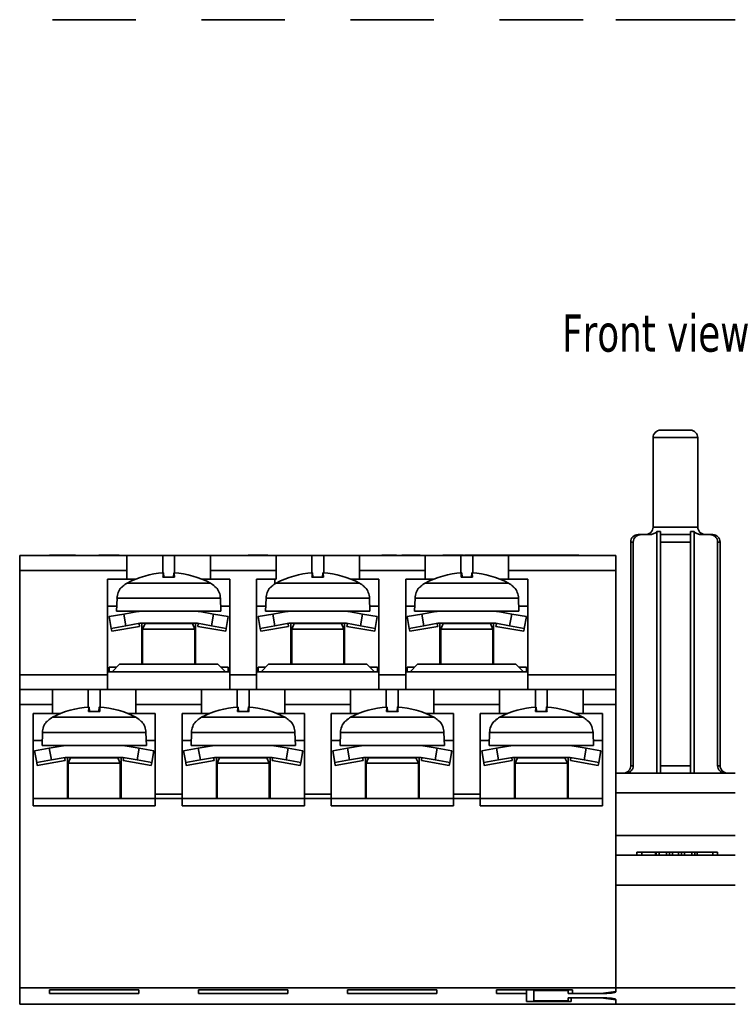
# Model space of a CAD drawing. Header units: millimetres. Extents: x 101 to 293, y 90 to 255.
# Tile 1 of 18: x 101 to 149, y 90 to 156. Entities that reach past the tile are written whole.
import ezdxf

# ---------------------------------------------------------------- set-up
doc = ezdxf.new("R2010")
doc.units = ezdxf.units.MM
for name, color, linetype, lineweight in [('Symbol (ISO)', 7, 'Continuous', 25), ('Visible (ISO)', 7, 'Continuous', 35), ('Visible Narrow (ISO)', 7, 'Continuous', 35)]:
    doc.layers.add(name, color=color, linetype=linetype, lineweight=lineweight)
doc.styles.add('Note Text (ISO)', font='tahoma.ttf')

msp = doc.modelspace()

# ---------------------------------------------------------------- linework, layer by layer
at = {"layer": 'Visible (ISO)'}
for p, q in [((109.186, 155.802), (103.586, 155.802)), ((119.186, 155.802), (113.586, 155.802)), ((129.186, 155.802), (123.586, 155.802)), ((139.186, 155.802), (133.586, 155.802)), ((141.386, 155.802), (149.386, 155.802)), ((144.386, 128.278), (146.386, 128.278)), ((143.886, 121.778), (143.886, 127.778)), ((146.886, 121.778), (146.886, 127.778)), ((142.886, 121.278), (143.094, 121.278)), ((143.094, 121.278), (143.654, 121.278)), ((144.137, 105.278), (144.137, 121.478)), ((144.386, 121.478), (144.137, 121.478)), ((144.386, 121.278), (146.386, 121.278)), ((146.635, 121.478), (146.386, 121.478)), ((146.635, 105.278), (146.635, 121.478)), ((147.118, 121.278), (147.677, 121.278)), ((147.677, 121.278), (147.886, 121.278)), ((142.386, 105.778), (142.386, 120.778)), ((142.557, 105.778), (142.557, 120.778)), ((144.386, 120.778), (144.386, 105.778)), ((146.386, 105.778), (146.386, 120.778)), ((148.214, 120.778), (148.214, 105.778)), ((148.386, 105.778), (148.386, 120.778)), ((101.386, 118.878), (101.386, 119.878)), ((108.586, 119.878), (101.386, 119.878)), ((103.386, 119.878), (103.386, 119.898)), ((105.124, 119.898), (103.386, 119.898)), ((105.124, 119.878), (105.124, 119.898)), ((106.765, 119.898), (106.689, 119.898)), ((106.689, 119.878), (106.689, 119.898)), ((106.765, 119.878), (106.765, 119.898)), ((107.981, 119.878), (107.981, 119.898)), ((108.068, 119.898), (107.981, 119.898)), ((108.068, 119.878), (108.068, 119.898)), ((108.586, 119.878), (110.986, 119.878)), ((108.586, 119.878), (108.586, 118.878)), ((110.986, 119.878), (111.785, 119.878)), ((110.986, 118.704), (110.986, 119.878)), ((111.785, 119.878), (114.186, 119.878)), ((111.785, 119.878), (111.785, 118.704)), ((118.586, 119.878), (114.186, 119.878)), ((114.186, 118.878), (114.186, 119.878)), ((116.734, 119.878), (116.734, 119.898)), ((116.887, 119.898), (116.768, 119.898)), ((116.768, 119.878), (116.768, 119.898)), ((117.172, 119.898), (116.887, 119.898)), ((116.887, 119.878), (116.887, 119.898)), ((117.172, 119.878), (117.172, 119.898)), ((118.037, 119.898), (117.172, 119.898)), ((118.037, 119.878), (118.037, 119.898)), ((118.586, 119.878), (120.986, 119.878)), ((118.586, 119.878), (118.586, 118.878)), ((120.986, 119.878), (121.785, 119.878)), ((120.986, 118.704), (120.986, 119.878)), ((121.785, 119.878), (124.186, 119.878)), ((121.785, 119.878), (121.785, 118.704)), ((128.586, 119.878), (124.186, 119.878)), ((124.186, 118.878), (124.186, 119.878)), ((125.687, 119.878), (125.687, 119.898)), ((126.663, 119.898), (125.687, 119.898)), ((126.663, 119.878), (126.663, 119.898)), ((127.031, 119.878), (127.031, 119.898)), ((127.188, 119.898), (127.031, 119.898)), ((127.188, 119.878), (127.188, 119.898)), ((128.164, 119.898), (127.188, 119.898)), ((128.164, 119.878), (128.164, 119.898)), ((128.264, 119.898), (128.164, 119.898)), ((128.264, 119.878), (128.264, 119.898)), ((128.586, 119.878), (130.986, 119.878)), ((128.586, 119.878), (128.586, 118.878)), ((130.07, 119.898), (129.78, 119.898)), ((129.78, 119.878), (129.78, 119.898)), ((130.439, 119.898), (130.07, 119.898)), ((130.07, 119.878), (130.07, 119.898)), ((130.474, 119.898), (130.439, 119.898)), ((130.439, 119.878), (130.439, 119.898)), ((130.873, 119.898), (130.474, 119.898)), ((130.474, 119.878), (130.474, 119.898)), ((131.159, 119.898), (130.873, 119.898)), ((130.873, 119.878), (130.873, 119.898)), ((130.986, 119.878), (131.785, 119.878)), ((130.986, 118.704), (130.986, 119.878)), ((131.159, 119.878), (131.159, 119.898)), ((131.716, 119.898), (131.243, 119.898)), ((131.243, 119.878), (131.243, 119.898)), ((131.886, 119.898), (131.716, 119.898)), ((131.716, 119.878), (131.716, 119.898)), ((131.785, 119.878), (134.186, 119.878)), ((131.785, 119.878), (131.785, 118.704)), ((131.886, 119.878), (131.886, 119.898)), ((132.359, 119.898), (131.886, 119.898)), ((132.359, 119.878), (132.359, 119.898)), ((132.359, 119.898), (133.471, 119.898)), ((133.471, 119.878), (133.471, 119.898)), ((141.386, 119.878), (134.186, 119.878)), ((134.186, 118.878), (134.186, 119.878)), ((136.004, 119.878), (136.004, 119.898)), ((136.06, 119.898), (136.004, 119.898)), ((136.06, 119.878), (136.06, 119.898)), ((136.396, 119.898), (136.06, 119.898)), ((136.608, 119.898), (136.396, 119.898)), ((136.396, 119.878), (136.396, 119.898)), ((136.67, 119.898), (136.608, 119.898)), ((136.608, 119.878), (136.608, 119.898)), ((137.135, 119.898), (136.67, 119.898)), ((136.67, 119.878), (136.67, 119.898)), ((137.53, 119.898), (137.135, 119.898)), ((137.135, 119.878), (137.135, 119.898)), ((138.883, 119.878), (138.883, 119.898)), ((138.903, 119.898), (138.883, 119.898)), ((138.903, 119.878), (138.903, 119.898)), ((141.386, 119.878), (141.386, 118.878)), ((101.386, 111.878), (101.386, 118.878)), ((108.586, 118.278), (108.586, 118.878)), ((114.186, 118.878), (114.186, 118.278)), ((118.586, 118.278), (118.586, 118.878)), ((124.186, 118.878), (124.186, 118.278)), ((128.586, 118.278), (128.586, 118.878)), ((134.186, 118.878), (134.186, 118.278)), ((141.386, 118.878), (141.386, 111.878)), ((107.286, 118.278), (107.286, 111.878)), ((108.586, 118.278), (107.286, 118.278)), ((108.586, 118.278), (109.137, 118.278)), ((111.77, 118.422), (111.001, 118.422)), ((111.043, 118.7), (111.067, 118.422)), ((111.729, 118.7), (111.704, 118.422)), ((113.635, 118.278), (114.186, 118.278)), ((115.486, 118.278), (114.186, 118.278)), ((115.486, 111.878), (115.486, 118.278)), ((117.286, 118.278), (117.286, 111.878)), ((118.586, 118.278), (117.286, 118.278)), ((118.504, 118.278), (118.504, 117.973)), ((121.77, 118.422), (121.001, 118.422)), ((121.043, 118.7), (121.067, 118.422)), ((121.729, 118.7), (121.704, 118.422)), ((123.635, 118.278), (124.186, 118.278)), ((125.486, 118.278), (124.186, 118.278)), ((125.486, 111.878), (125.486, 118.278)), ((127.286, 118.278), (127.286, 111.878)), ((128.586, 118.278), (127.286, 118.278)), ((128.586, 118.278), (129.137, 118.278)), ((131.77, 118.422), (131.001, 118.422)), ((131.043, 118.7), (131.067, 118.422)), ((131.729, 118.7), (131.704, 118.422)), ((133.635, 118.278), (134.186, 118.278)), ((135.486, 118.278), (134.186, 118.278)), ((135.486, 111.878), (135.486, 118.278)), ((108.196, 117.738), (108.235, 117.738)), ((114.536, 117.738), (114.576, 117.738)), ((118.196, 117.738), (118.235, 117.738)), ((124.536, 117.738), (124.576, 117.738)), ((128.196, 117.738), (128.235, 117.738)), ((134.536, 117.738), (134.576, 117.738)), ((107.916, 117.009), (107.886, 116.138)), ((114.855, 117.009), (114.886, 116.138)), ((117.916, 117.009), (117.886, 116.138)), ((124.855, 117.009), (124.886, 116.138)), ((127.916, 117.009), (127.886, 116.138)), ((134.855, 117.009), (134.886, 116.138)), ((107.286, 116.478), (107.898, 116.478)), ((114.874, 116.478), (115.486, 116.478)), ((117.898, 116.478), (117.286, 116.478)), ((124.874, 116.478), (125.486, 116.478)), ((127.286, 116.478), (127.898, 116.478)), ((134.874, 116.478), (135.486, 116.478)), ((107.389, 115.775), (108.373, 115.949)), ((107.389, 115.775), (107.528, 114.987)), ((107.886, 116.138), (109.586, 116.138)), ((109.308, 116.114), (108.373, 115.949)), ((113.186, 116.138), (109.586, 116.138)), ((113.186, 116.138), (114.886, 116.138)), ((114.398, 115.949), (113.464, 116.114)), ((114.398, 115.949), (115.383, 115.775)), ((115.244, 114.987), (115.383, 115.775)), ((117.389, 115.775), (118.373, 115.949)), ((117.389, 115.775), (117.528, 114.987)), ((117.886, 116.138), (119.586, 116.138)), ((119.308, 116.114), (118.373, 115.949)), ((123.186, 116.138), (119.586, 116.138)), ((123.186, 116.138), (124.886, 116.138)), ((124.398, 115.949), (123.464, 116.114)), ((124.398, 115.949), (125.383, 115.775)), ((125.244, 114.987), (125.383, 115.775)), ((127.389, 115.775), (128.373, 115.949)), ((127.389, 115.775), (127.528, 114.987)), ((127.886, 116.138), (129.586, 116.138)), ((129.308, 116.114), (128.373, 115.949)), ((133.186, 116.138), (129.586, 116.138)), ((133.186, 116.138), (134.886, 116.138)), ((134.398, 115.949), (133.464, 116.114)), ((134.398, 115.949), (135.383, 115.775)), ((135.244, 114.987), (135.383, 115.775)), ((108.512, 115.161), (107.528, 114.987)), ((107.562, 114.79), (107.528, 114.987)), ((107.562, 114.79), (109.433, 115.12)), ((109.447, 115.326), (108.512, 115.161)), ((109.433, 115.12), (109.399, 115.317)), ((109.586, 114.538), (109.586, 115.338)), ((113.186, 115.338), (109.586, 115.338)), ((109.798, 115.306), (109.636, 114.938)), ((109.636, 114.938), (113.136, 114.938)), ((109.636, 114.938), (109.636, 112.578)), ((109.798, 115.338), (109.798, 115.306)), ((109.798, 115.306), (112.973, 115.306)), ((112.973, 115.338), (112.973, 115.306)), ((112.973, 115.306), (113.136, 114.938)), ((113.136, 114.938), (113.136, 112.578)), ((113.186, 114.538), (113.186, 115.338)), ((114.259, 115.161), (113.325, 115.326)), ((113.338, 115.12), (113.373, 115.317)), ((115.209, 114.79), (113.338, 115.12)), ((115.244, 114.987), (114.259, 115.161)), ((115.209, 114.79), (115.244, 114.987)), ((118.512, 115.161), (117.528, 114.987)), ((117.562, 114.79), (117.528, 114.987)), ((117.562, 114.79), (119.433, 115.12)), ((119.447, 115.326), (118.512, 115.161)), ((119.433, 115.12), (119.399, 115.317)), ((119.586, 114.538), (119.586, 115.338)), ((123.186, 115.338), (119.586, 115.338)), ((119.798, 115.306), (119.636, 114.938)), ((119.636, 114.938), (123.136, 114.938)), ((119.636, 114.938), (119.636, 112.578)), ((119.798, 115.338), (119.798, 115.306)), ((119.798, 115.306), (122.973, 115.306)), ((122.973, 115.338), (122.973, 115.306)), ((122.973, 115.306), (123.136, 114.938)), ((123.136, 114.938), (123.136, 112.578)), ((123.186, 114.538), (123.186, 115.338)), ((124.259, 115.161), (123.325, 115.326)), ((123.338, 115.12), (123.373, 115.317)), ((125.209, 114.79), (123.338, 115.12)), ((125.244, 114.987), (124.259, 115.161)), ((125.209, 114.79), (125.244, 114.987)), ((128.512, 115.161), (127.528, 114.987)), ((127.562, 114.79), (127.528, 114.987)), ((127.562, 114.79), (129.433, 115.12)), ((129.447, 115.326), (128.512, 115.161)), ((129.433, 115.12), (129.399, 115.317)), ((129.586, 114.538), (129.586, 115.338)), ((133.186, 115.338), (129.586, 115.338)), ((129.798, 115.306), (129.636, 114.938)), ((129.636, 114.938), (133.136, 114.938)), ((129.636, 114.938), (129.636, 112.578)), ((129.798, 115.338), (129.798, 115.306)), ((129.798, 115.306), (132.973, 115.306)), ((132.973, 115.338), (132.973, 115.306)), ((132.973, 115.306), (133.136, 114.938)), ((133.136, 114.938), (133.136, 112.578)), ((133.186, 114.538), (133.186, 115.338)), ((134.259, 115.161), (133.325, 115.326)), ((133.338, 115.12), (133.373, 115.317)), ((135.209, 114.79), (133.338, 115.12)), ((135.244, 114.987), (134.259, 115.161)), ((135.209, 114.79), (135.244, 114.987)), ((109.586, 114.538), (109.586, 112.578)), ((113.186, 112.578), (113.186, 114.538)), ((119.586, 114.538), (119.586, 112.578)), ((123.186, 112.578), (123.186, 114.538)), ((129.586, 114.538), (129.586, 112.578)), ((133.186, 112.578), (133.186, 114.538)), ((107.886, 112.378), (107.386, 112.378)), ((107.386, 112.078), (107.386, 112.378)), ((107.586, 112.078), (108.086, 112.578)), ((108.086, 112.578), (114.686, 112.578)), ((114.686, 112.578), (115.186, 112.078)), ((115.386, 112.378), (114.886, 112.378)), ((115.386, 112.078), (115.386, 112.378)), ((117.886, 112.378), (117.386, 112.378)), ((117.386, 112.078), (117.386, 112.378)), ((117.586, 112.078), (118.086, 112.578)), ((118.086, 112.578), (124.686, 112.578)), ((124.686, 112.578), (125.186, 112.078)), ((125.386, 112.378), (124.886, 112.378)), ((125.386, 112.078), (125.386, 112.378)), ((127.886, 112.378), (127.386, 112.378)), ((127.386, 112.078), (127.386, 112.378)), ((127.586, 112.078), (128.086, 112.578)), ((128.086, 112.578), (134.686, 112.578)), ((134.686, 112.578), (135.186, 112.078)), ((135.386, 112.378), (134.886, 112.378)), ((135.386, 112.078), (135.386, 112.378)), ((101.386, 111.878), (101.386, 110.878)), ((107.586, 112.078), (107.286, 112.078)), ((107.286, 110.878), (107.286, 111.878)), ((115.186, 112.078), (107.586, 112.078)), ((115.486, 112.078), (115.186, 112.078)), ((115.486, 111.878), (115.486, 110.878)), ((117.586, 112.078), (117.286, 112.078)), ((117.286, 110.878), (117.286, 111.878)), ((125.186, 112.078), (117.586, 112.078)), ((125.486, 112.078), (125.186, 112.078)), ((125.486, 111.878), (125.486, 110.878)), ((127.586, 112.078), (127.286, 112.078)), ((127.286, 110.878), (127.286, 111.878)), ((135.186, 112.078), (127.586, 112.078)), ((135.486, 112.078), (135.186, 112.078)), ((135.486, 111.878), (135.486, 110.878)), ((141.386, 110.878), (141.386, 111.878)), ((101.386, 109.878), (101.386, 110.878)), ((103.586, 110.878), (101.386, 110.878)), ((102.038, 110.878), (102.038, 110.898)), ((103.014, 110.898), (102.038, 110.898)), ((103.014, 110.878), (103.014, 110.898)), ((103.586, 110.878), (103.586, 109.878)), ((105.986, 110.878), (103.586, 110.878)), ((105.986, 110.878), (106.785, 110.878)), ((105.986, 109.704), (105.986, 110.878)), ((109.186, 110.878), (106.785, 110.878)), ((106.785, 110.878), (106.785, 109.704)), ((113.586, 110.878), (109.186, 110.878)), ((109.186, 109.878), (109.186, 110.878)), ((111.902, 110.878), (111.902, 110.898)), ((113.094, 110.878), (113.094, 110.898)), ((115.986, 110.878), (113.586, 110.878)), ((113.586, 110.878), (113.586, 109.878)), ((115.986, 110.878), (116.785, 110.878)), ((115.986, 109.704), (115.986, 110.878)), ((119.186, 110.878), (116.785, 110.878)), ((116.785, 110.878), (116.785, 109.704)), ((123.586, 110.878), (119.186, 110.878)), ((119.186, 109.878), (119.186, 110.878)), ((121.826, 110.878), (121.826, 110.898)), ((122, 110.878), (122, 110.898)), ((123.123, 110.878), (123.123, 110.898)), ((125.986, 110.878), (123.586, 110.878)), ((123.586, 110.878), (123.586, 109.878)), ((125.986, 110.878), (126.785, 110.878)), ((125.986, 109.704), (125.986, 110.878)), ((129.186, 110.878), (126.785, 110.878)), ((126.785, 110.878), (126.785, 109.704)), ((133.586, 110.878), (129.186, 110.878)), ((129.186, 109.878), (129.186, 110.878)), ((130.587, 110.878), (130.587, 110.898)), ((131.563, 110.898), (130.587, 110.898)), ((131.563, 110.878), (131.563, 110.898)), ((131.915, 110.878), (131.915, 110.898)), ((133.13, 110.878), (133.13, 110.898)), ((135.986, 110.878), (133.586, 110.878)), ((133.586, 110.878), (133.586, 109.878)), ((135.986, 110.878), (136.785, 110.878)), ((135.986, 109.704), (135.986, 110.878)), ((139.186, 110.878), (136.785, 110.878)), ((136.785, 110.878), (136.785, 109.704)), ((141.386, 110.878), (139.186, 110.878)), ((139.186, 109.878), (139.186, 110.878)), ((141.386, 110.878), (141.386, 109.878)), ((101.386, 90.878), (101.386, 109.878)), ((103.586, 109.278), (103.586, 109.878)), ((106.043, 109.7), (106.067, 109.422)), ((106.729, 109.7), (106.704, 109.422)), ((109.186, 109.878), (109.186, 109.278)), ((113.586, 109.278), (113.586, 109.878)), ((116.043, 109.7), (116.067, 109.422)), ((116.729, 109.7), (116.704, 109.422)), ((119.186, 109.878), (119.186, 109.278)), ((123.586, 109.278), (123.586, 109.878)), ((126.043, 109.7), (126.067, 109.422)), ((126.729, 109.7), (126.704, 109.422)), ((129.186, 109.878), (129.186, 109.278)), ((133.586, 109.278), (133.586, 109.878)), ((136.043, 109.7), (136.067, 109.422)), ((136.729, 109.7), (136.704, 109.422)), ((139.186, 109.878), (139.186, 109.278)), ((141.386, 90.878), (141.386, 109.878)), ((102.286, 103.078), (102.286, 109.278)), ((102.286, 109.278), (103.586, 109.278)), ((103.586, 109.278), (104.137, 109.278)), ((106.77, 109.422), (106.001, 109.422)), ((108.635, 109.278), (109.186, 109.278)), ((109.186, 109.278), (110.486, 109.278)), ((110.486, 109.278), (110.486, 103.878)), ((112.286, 103.878), (112.286, 109.278)), ((112.286, 109.278), (113.586, 109.278)), ((113.586, 109.278), (114.137, 109.278)), ((116.77, 109.422), (116.001, 109.422)), ((118.635, 109.278), (119.186, 109.278)), ((119.186, 109.278), (120.486, 109.278)), ((120.486, 109.278), (120.486, 103.878)), ((122.286, 103.878), (122.286, 109.278)), ((122.286, 109.278), (123.586, 109.278)), ((123.586, 109.278), (124.137, 109.278)), ((126.77, 109.422), (126.001, 109.422)), ((128.635, 109.278), (129.186, 109.278)), ((129.186, 109.278), (130.486, 109.278)), ((130.486, 109.278), (130.486, 103.878)), ((132.286, 103.878), (132.286, 109.278)), ((132.286, 109.278), (133.586, 109.278)), ((133.586, 109.278), (134.137, 109.278)), ((136.77, 109.422), (136.001, 109.422)), ((138.635, 109.278), (139.186, 109.278)), ((139.186, 109.278), (140.486, 109.278)), ((140.486, 109.278), (140.486, 103.078)), ((103.196, 108.738), (103.235, 108.738)), ((109.536, 108.738), (109.576, 108.738)), ((113.196, 108.738), (113.235, 108.738)), ((119.536, 108.738), (119.576, 108.738)), ((123.196, 108.738), (123.235, 108.738)), ((129.536, 108.738), (129.576, 108.738)), ((133.196, 108.738), (133.235, 108.738)), ((139.536, 108.738), (139.576, 108.738)), ((102.916, 108.009), (102.886, 107.138)), ((109.855, 108.009), (109.886, 107.138)), ((112.916, 108.009), (112.886, 107.138)), ((119.855, 108.009), (119.886, 107.138)), ((122.916, 108.009), (122.886, 107.138)), ((129.855, 108.009), (129.886, 107.138)), ((132.916, 108.009), (132.886, 107.138)), ((139.855, 108.009), (139.886, 107.138)), ((102.286, 107.478), (102.898, 107.478)), ((102.886, 107.138), (104.586, 107.138)), ((104.308, 107.114), (103.373, 106.949)), ((108.186, 107.138), (104.586, 107.138)), ((108.186, 107.138), (109.886, 107.138)), ((109.398, 106.949), (108.464, 107.114)), ((109.874, 107.478), (110.486, 107.478)), ((112.286, 107.478), (112.898, 107.478)), ((112.886, 107.138), (114.586, 107.138)), ((114.308, 107.114), (113.373, 106.949)), ((118.186, 107.138), (114.586, 107.138)), ((118.186, 107.138), (119.886, 107.138)), ((119.398, 106.949), (118.464, 107.114)), ((119.874, 107.478), (120.486, 107.478)), ((122.286, 107.478), (122.898, 107.478)), ((122.886, 107.138), (124.586, 107.138)), ((124.308, 107.114), (123.373, 106.949)), ((128.186, 107.138), (124.586, 107.138)), ((128.186, 107.138), (129.886, 107.138)), ((129.398, 106.949), (128.464, 107.114)), ((129.874, 107.478), (130.486, 107.478)), ((132.286, 107.478), (132.898, 107.478)), ((132.886, 107.138), (134.586, 107.138)), ((134.308, 107.114), (133.373, 106.949)), ((138.186, 107.138), (134.586, 107.138)), ((138.186, 107.138), (139.886, 107.138)), ((139.398, 106.949), (138.464, 107.114)), ((139.874, 107.478), (140.486, 107.478)), ((102.389, 106.775), (103.373, 106.949)), ((102.389, 106.775), (102.528, 105.987)), ((104.447, 106.326), (103.512, 106.161)), ((104.433, 106.12), (104.399, 106.317)), ((104.586, 105.538), (104.586, 106.338)), ((108.186, 106.338), (104.586, 106.338)), ((104.798, 106.306), (104.636, 105.938)), ((104.798, 106.338), (104.798, 106.306)), ((104.798, 106.306), (107.973, 106.306)), ((107.973, 106.338), (107.973, 106.306)), ((107.973, 106.306), (108.136, 105.938)), ((108.186, 105.538), (108.186, 106.338)), ((109.259, 106.161), (108.325, 106.326)), ((108.338, 106.12), (108.373, 106.317)), ((109.398, 106.949), (110.383, 106.775)), ((110.244, 105.987), (110.383, 106.775)), ((112.389, 106.775), (113.373, 106.949)), ((112.389, 106.775), (112.528, 105.987)), ((114.447, 106.326), (113.512, 106.161)), ((114.433, 106.12), (114.399, 106.317)), ((114.586, 105.538), (114.586, 106.338)), ((118.186, 106.338), (114.586, 106.338)), ((114.798, 106.306), (114.636, 105.938)), ((114.798, 106.338), (114.798, 106.306)), ((114.798, 106.306), (117.973, 106.306)), ((117.973, 106.338), (117.973, 106.306)), ((117.973, 106.306), (118.136, 105.938)), ((118.186, 105.538), (118.186, 106.338)), ((119.259, 106.161), (118.325, 106.326)), ((118.338, 106.12), (118.373, 106.317)), ((119.398, 106.949), (120.383, 106.775)), ((120.244, 105.987), (120.383, 106.775)), ((122.389, 106.775), (123.373, 106.949)), ((122.389, 106.775), (122.528, 105.987)), ((124.447, 106.326), (123.512, 106.161)), ((124.433, 106.12), (124.399, 106.317)), ((124.586, 105.538), (124.586, 106.338)), ((128.186, 106.338), (124.586, 106.338)), ((124.798, 106.306), (124.636, 105.938)), ((124.798, 106.338), (124.798, 106.306)), ((124.798, 106.306), (127.973, 106.306)), ((127.973, 106.338), (127.973, 106.306)), ((127.973, 106.306), (128.136, 105.938)), ((128.186, 105.538), (128.186, 106.338)), ((129.259, 106.161), (128.325, 106.326)), ((128.338, 106.12), (128.373, 106.317)), ((129.398, 106.949), (130.383, 106.775)), ((130.244, 105.987), (130.383, 106.775)), ((132.389, 106.775), (133.373, 106.949)), ((132.389, 106.775), (132.528, 105.987)), ((134.447, 106.326), (133.512, 106.161)), ((134.433, 106.12), (134.399, 106.317)), ((134.586, 105.538), (134.586, 106.338)), ((138.186, 106.338), (134.586, 106.338)), ((134.798, 106.306), (134.636, 105.938)), ((134.798, 106.338), (134.798, 106.306)), ((134.798, 106.306), (137.973, 106.306)), ((137.973, 106.338), (137.973, 106.306)), ((137.973, 106.306), (138.136, 105.938)), ((138.186, 105.538), (138.186, 106.338)), ((139.259, 106.161), (138.325, 106.326)), ((138.338, 106.12), (138.373, 106.317)), ((139.398, 106.949), (140.383, 106.775)), ((140.244, 105.987), (140.383, 106.775)), ((103.512, 106.161), (102.528, 105.987)), ((102.562, 105.79), (102.528, 105.987)), ((102.562, 105.79), (104.433, 106.12)), ((104.636, 105.938), (108.136, 105.938)), ((104.636, 105.938), (104.636, 103.578)), ((108.136, 105.938), (108.136, 103.578)), ((110.209, 105.79), (108.338, 106.12)), ((110.244, 105.987), (109.259, 106.161)), ((110.209, 105.79), (110.244, 105.987)), ((113.512, 106.161), (112.528, 105.987)), ((112.562, 105.79), (112.528, 105.987)), ((112.562, 105.79), (114.433, 106.12)), ((114.636, 105.938), (118.136, 105.938)), ((114.636, 105.938), (114.636, 103.578)), ((118.136, 105.938), (118.136, 103.578)), ((120.209, 105.79), (118.338, 106.12)), ((120.244, 105.987), (119.259, 106.161)), ((120.209, 105.79), (120.244, 105.987)), ((123.512, 106.161), (122.528, 105.987)), ((122.562, 105.79), (122.528, 105.987)), ((122.562, 105.79), (124.433, 106.12)), ((124.636, 105.938), (128.136, 105.938)), ((124.636, 105.938), (124.636, 103.578)), ((128.136, 105.938), (128.136, 103.578)), ((130.209, 105.79), (128.338, 106.12)), ((130.244, 105.987), (129.259, 106.161)), ((130.209, 105.79), (130.244, 105.987)), ((133.512, 106.161), (132.528, 105.987)), ((132.562, 105.79), (132.528, 105.987)), ((132.562, 105.79), (134.433, 106.12)), ((134.636, 105.938), (138.136, 105.938)), ((134.636, 105.938), (134.636, 103.578)), ((138.136, 105.938), (138.136, 103.578)), ((140.209, 105.79), (138.338, 106.12)), ((140.244, 105.987), (139.259, 106.161)), ((140.209, 105.79), (140.244, 105.987)), ((104.586, 105.538), (104.586, 103.578)), ((108.186, 103.578), (108.186, 105.538)), ((114.586, 105.538), (114.586, 103.578)), ((118.186, 103.578), (118.186, 105.538)), ((124.586, 105.538), (124.586, 103.578)), ((128.186, 103.578), (128.186, 105.538)), ((134.586, 105.538), (134.586, 103.578)), ((138.186, 103.578), (138.186, 105.538)), ((149.386, 105.278), (141.386, 105.278)), ((110.486, 103.578), (110.486, 103.878)), ((110.486, 103.878), (112.286, 103.878)), ((112.286, 103.878), (112.286, 103.578)), ((120.486, 103.578), (120.486, 103.878)), ((120.486, 103.878), (122.286, 103.878)), ((122.286, 103.878), (122.286, 103.578)), ((130.486, 103.578), (130.486, 103.878)), ((130.486, 103.878), (132.286, 103.878)), ((132.286, 103.878), (132.286, 103.578)), ((102.286, 103.578), (110.486, 103.578)), ((110.486, 103.078), (102.286, 103.078)), ((110.486, 103.578), (112.286, 103.578)), ((110.486, 103.578), (110.486, 103.078)), ((112.286, 103.078), (112.286, 103.578)), ((112.286, 103.578), (120.486, 103.578)), ((120.486, 103.078), (112.286, 103.078)), ((120.486, 103.578), (122.286, 103.578)), ((120.486, 103.578), (120.486, 103.078)), ((122.286, 103.078), (122.286, 103.578)), ((122.286, 103.578), (130.486, 103.578)), ((130.486, 103.078), (122.286, 103.078)), ((130.486, 103.578), (132.286, 103.578)), ((130.486, 103.578), (130.486, 103.078)), ((132.286, 103.078), (132.286, 103.578)), ((132.286, 103.578), (140.486, 103.578)), ((140.486, 103.078), (132.286, 103.078)), ((149.386, 99.778), (141.386, 99.778)), ((142.792, 99.978), (142.792, 99.778)), ((144.286, 99.978), (144.086, 99.978)), ((144.086, 99.978), (144.086, 99.778)), ((144.286, 99.978), (144.786, 99.978)), ((144.786, 99.978), (144.986, 99.978)), ((145.186, 99.978), (144.986, 99.978)), ((144.986, 99.978), (144.986, 99.778)), ((145.186, 99.978), (145.586, 99.978)), ((145.786, 99.978), (145.586, 99.978)), ((145.786, 99.978), (145.986, 99.978)), ((145.786, 99.978), (145.786, 99.778)), ((145.986, 99.978), (146.486, 99.978)), ((146.686, 99.978), (146.486, 99.978)), ((146.686, 99.978), (146.851, 99.978)), ((146.686, 99.978), (146.686, 99.778)), ((148.204, 99.978), (148.204, 99.778)), ((141.386, 97.778), (141.386, 90.878)), ((101.386, 90.878), (141.386, 90.878)), ((101.386, 89.778), (101.386, 90.878)), ((103.386, 90.755), (103.386, 90.497)), ((109.386, 90.755), (103.386, 90.755)), ((103.386, 90.497), (109.386, 90.497)), ((109.386, 90.497), (109.386, 90.755)), ((113.386, 90.755), (113.386, 90.497)), ((119.386, 90.755), (113.386, 90.755)), ((113.386, 90.497), (119.386, 90.497)), ((119.386, 90.497), (119.386, 90.755)), ((123.386, 90.755), (123.386, 90.497)), ((129.386, 90.755), (123.386, 90.755)), ((123.386, 90.497), (129.386, 90.497)), ((129.386, 90.497), (129.386, 90.755)), ((133.386, 90.755), (133.386, 90.497)), ((138.486, 90.755), (133.386, 90.755)), ((133.386, 90.497), (135.386, 90.497)), ((135.386, 90.755), (135.386, 90.497)), ((135.386, 90.497), (135.386, 89.957)), ((135.886, 90.694), (135.886, 90.755)), ((135.886, 90.694), (138.186, 90.694)), ((135.886, 90.018), (135.886, 90.694)), ((138.186, 90.694), (138.186, 90.755)), ((138.186, 90.694), (138.186, 90.497)), ((138.186, 90.497), (140.386, 90.497)), ((138.486, 90.51), (138.486, 90.755)), ((140.386, 90.51), (138.486, 90.51)), ((141.386, 90.632), (140.386, 90.51)), ((141.386, 90.62), (141.386, 90.878)), ((141.386, 90.878), (149.386, 90.878)), ((141.386, 90.878), (141.386, 90.632)), ((135.386, 89.957), (138.386, 89.957)), ((138.186, 90.018), (135.886, 90.018)), ((138.186, 90.215), (138.186, 90.018)), ((140.386, 90.215), (138.186, 90.215)), ((138.386, 90.203), (138.386, 90.215)), ((138.386, 90.203), (140.386, 90.203)), ((138.386, 89.957), (138.386, 90.203)), ((140.386, 90.215), (140.386, 90.203)), ((140.386, 90.203), (141.386, 90.08)), ((141.386, 89.778), (141.386, 90.092)), ((141.386, 90.08), (141.386, 89.778)), ((141.386, 89.778), (101.386, 89.778)), ((149.386, 89.778), (141.386, 89.778))]:
    msp.add_line(p, q, dxfattribs=at)
for centre, radius, start, end in [((144.386, 127.778), 0.5, 90, 180), ((146.386, 127.778), 0.5, 0, 90), ((143.386, 121.778), 0.5, 270, 0), ((147.386, 121.778), 0.5, 180, 270), ((142.886, 120.778), 0.5, 90, 180), ((147.886, 120.778), 0.5, 0, 90), ((111.386, 112.738), 5.979, 93.41766, 117.85323), ((111.386, 112.738), 5.979, 62.14677, 86.58234), ((121.386, 112.738), 5.979, 93.41766, 117.85323), ((121.386, 112.738), 5.979, 62.14677, 86.58234), ((131.386, 112.738), 5.979, 93.41766, 117.85323), ((131.386, 112.738), 5.979, 62.14677, 86.58234), ((109.115, 116.967), 1.2, 140.03059, 178), ((113.656, 116.967), 1.2, 2, 39.96941), ((119.115, 116.967), 1.2, 140.03059, 178), ((123.656, 116.967), 1.2, 2, 39.96941), ((129.115, 116.967), 1.2, 140.03059, 178), ((133.656, 116.967), 1.2, 2, 39.96941), ((109.586, 114.538), 1.6, 90, 100), ((113.186, 114.538), 1.6, 80, 90), ((119.586, 114.538), 1.6, 90, 100), ((123.186, 114.538), 1.6, 80, 90), ((129.586, 114.538), 1.6, 90, 100), ((133.186, 114.538), 1.6, 80, 90), ((109.586, 114.538), 0.8, 90, 100), ((113.186, 114.538), 0.8, 80, 90), ((119.586, 114.538), 0.8, 90, 100), ((123.186, 114.538), 0.8, 80, 90), ((129.586, 114.538), 0.8, 90, 100), ((133.186, 114.538), 0.8, 80, 90), ((106.386, 103.738), 5.979, 93.41766, 117.85323), ((106.386, 103.738), 5.979, 62.14677, 86.58234), ((116.386, 103.738), 5.979, 93.41766, 117.85323), ((116.386, 103.738), 5.979, 62.14677, 86.58234), ((126.386, 103.738), 5.979, 93.41766, 117.85323), ((126.386, 103.738), 5.979, 62.14677, 86.58234), ((136.386, 103.738), 5.979, 93.41766, 117.85323), ((136.386, 103.738), 5.979, 62.14677, 86.58234), ((104.115, 107.967), 1.2, 140.03059, 178), ((108.656, 107.967), 1.2, 2, 39.96941), ((114.115, 107.967), 1.2, 140.03059, 178), ((118.656, 107.967), 1.2, 2, 39.96941), ((124.115, 107.967), 1.2, 140.03059, 178), ((128.656, 107.967), 1.2, 2, 39.96941), ((134.115, 107.967), 1.2, 140.03059, 178), ((138.656, 107.967), 1.2, 2, 39.96941), ((104.586, 105.538), 1.6, 90, 100), ((108.186, 105.538), 1.6, 80, 90), ((114.586, 105.538), 1.6, 90, 100), ((118.186, 105.538), 1.6, 80, 90), ((124.586, 105.538), 1.6, 90, 100), ((128.186, 105.538), 1.6, 80, 90), ((134.586, 105.538), 1.6, 90, 100), ((138.186, 105.538), 1.6, 80, 90), ((104.586, 105.538), 0.8, 90, 100), ((108.186, 105.538), 0.8, 80, 90), ((114.586, 105.538), 0.8, 90, 100), ((118.186, 105.538), 0.8, 80, 90), ((124.586, 105.538), 0.8, 90, 100), ((128.186, 105.538), 0.8, 80, 90), ((134.586, 105.538), 0.8, 90, 100), ((138.186, 105.538), 0.8, 80, 90), ((141.886, 105.778), 0.5, 270, 0), ((148.886, 105.778), 0.5, 180, 270)]:
    msp.add_arc(centre, radius, start, end, dxfattribs=at)
for centre, major_axis, ratio, start_param, end_param in [((111.593, 112.756), (-0.523, 5.974), 0.051556, 0.096553, 0.322758), ((111.179, 112.756), (0.523, 5.974), 0.051556, 5.960427, 6.186632), ((121.593, 112.756), (-0.523, 5.974), 0.051556, 0.096553, 0.322758), ((121.179, 112.756), (0.523, 5.974), 0.051556, 5.960427, 6.186632), ((131.593, 112.756), (-0.523, 5.974), 0.051556, 0.096553, 0.322758), ((131.179, 112.756), (0.523, 5.974), 0.051556, 5.960427, 6.186632), ((106.593, 103.756), (-0.523, 5.974), 0.051556, 0.096553, 0.322758), ((106.179, 103.756), (0.523, 5.974), 0.051556, 5.960427, 6.186632), ((116.593, 103.756), (-0.523, 5.974), 0.051556, 0.096553, 0.322758), ((116.179, 103.756), (0.523, 5.974), 0.051556, 5.960427, 6.186632), ((126.593, 103.756), (-0.523, 5.974), 0.051556, 0.096553, 0.322758), ((126.179, 103.756), (0.523, 5.974), 0.051556, 5.960427, 6.186632), ((136.593, 103.756), (-0.523, 5.974), 0.051556, 0.096553, 0.322758), ((136.179, 103.756), (0.523, 5.974), 0.051556, 5.960427, 6.186632), ((140.386, 90.62), (1, 0), 0.122785, 4.712389, 6.283185), ((140.386, 90.092), (-1, 0), 0.122785, 3.141593, 4.712389)]:
    msp.add_ellipse(centre, major_axis=major_axis, ratio=ratio, start_param=start_param, end_param=end_param, dxfattribs=at)
for points, degree, knots in [([(142.557, 120.778), (142.557, 120.838), (142.572, 120.909), (142.62, 121.022), (142.663, 121.083), (142.755, 121.172), (142.821, 121.214), (142.945, 121.263), (143.026, 121.278), (143.094, 121.278)], 3, [0, 0, 0, 0, 0.01811751, 0.01811751, 0.03679341, 0.03679341, 0.05631585, 0.05631585, 0.0769005, 0.0769005, 0.0769005, 0.0769005]), ([(143.654, 121.278), (143.73, 121.278), (143.82, 121.294), (143.961, 121.346), (144.039, 121.39), (144.109, 121.451), (144.123, 121.464), (144.137, 121.478)], 3, [0.07865124, 0.07865124, 0.07865124, 0.07865124, 0.10149505, 0.10149505, 0.1238387, 0.1238387, 0.12930862, 0.12930862, 0.12930862, 0.12930862]), ([(144.386, 121.478), (144.386, 121.464), (144.386, 121.451), (144.386, 121.39), (144.386, 121.346), (144.386, 121.294), (144.386, 121.278), (144.386, 121.278)], 3, [0.19246961, 0.19246961, 0.19246961, 0.19246961, 0.19793953, 0.19793953, 0.22028318, 0.22028318, 0.24312698, 0.24312698, 0.24312698, 0.24312698]), ([(144.386, 121.278), (144.386, 121.278), (144.386, 121.263), (144.386, 121.214), (144.386, 121.172), (144.386, 121.083), (144.386, 121.022), (144.386, 120.909), (144.386, 120.838), (144.386, 120.778)], 3, [-0.0769005, -0.0769005, -0.0769005, -0.0769005, -0.05631585, -0.05631585, -0.03679341, -0.03679341, -0.01811751, -0.01811751, 0, 0, 0, 0]), ([(146.386, 121.278), (146.386, 121.278), (146.386, 121.294), (146.386, 121.346), (146.386, 121.39), (146.386, 121.451), (146.386, 121.464), (146.386, 121.478)], 3, [0.07865124, 0.07865124, 0.07865124, 0.07865124, 0.10149505, 0.10149505, 0.1238387, 0.1238387, 0.12930862, 0.12930862, 0.12930862, 0.12930862]), ([(146.386, 120.778), (146.386, 120.838), (146.386, 120.909), (146.386, 121.022), (146.386, 121.083), (146.386, 121.172), (146.386, 121.214), (146.386, 121.263), (146.386, 121.278), (146.386, 121.278)], 3, [0, 0, 0, 0, 0.01811751, 0.01811751, 0.03679341, 0.03679341, 0.05631585, 0.05631585, 0.0769005, 0.0769005, 0.0769005, 0.0769005]), ([(146.635, 121.478), (146.648, 121.464), (146.662, 121.451), (146.733, 121.39), (146.81, 121.346), (146.952, 121.294), (147.042, 121.278), (147.118, 121.278)], 3, [0.19246961, 0.19246961, 0.19246961, 0.19246961, 0.19793953, 0.19793953, 0.22028318, 0.22028318, 0.24312698, 0.24312698, 0.24312698, 0.24312698]), ([(147.677, 121.278), (147.746, 121.278), (147.827, 121.263), (147.951, 121.214), (148.017, 121.172), (148.108, 121.083), (148.151, 121.022), (148.199, 120.909), (148.214, 120.838), (148.214, 120.778)], 3, [-0.0769005, -0.0769005, -0.0769005, -0.0769005, -0.05631585, -0.05631585, -0.03679341, -0.03679341, -0.01811751, -0.01811751, 0, 0, 0, 0]), ([(111.029, 118.706), (111.037, 118.705), (111.041, 118.703), (111.043, 118.701), (111.043, 118.7), (111.042, 118.699)], 3, [-0.113499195, -0.113499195, -0.113499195, -0.113499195, -0.107163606, -0.107163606, -0.104779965, -0.104779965, -0.104779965, -0.104779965]), ([(121.029, 118.706), (121.037, 118.705), (121.041, 118.703), (121.043, 118.701), (121.043, 118.7), (121.042, 118.699)], 3, [-0.113499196, -0.113499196, -0.113499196, -0.113499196, -0.107163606, -0.107163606, -0.104779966, -0.104779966, -0.104779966, -0.104779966]), ([(131.029, 118.706), (131.037, 118.705), (131.041, 118.703), (131.043, 118.701), (131.043, 118.7), (131.042, 118.699)], 3, [-0.113499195, -0.113499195, -0.113499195, -0.113499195, -0.107163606, -0.107163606, -0.104779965, -0.104779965, -0.104779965, -0.104779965]), ([(108.592, 118.024), (108.487, 117.969), (108.384, 117.892), (108.281, 117.79), (108.258, 117.765), (108.235, 117.738)], 3, [0.60052001, 0.60052001, 0.60052001, 0.60052001, 0.63406498, 0.63406498, 0.64394296, 0.64394296, 0.64394296, 0.64394296]), ([(114.536, 117.738), (114.514, 117.765), (114.49, 117.79), (114.388, 117.892), (114.285, 117.969), (114.179, 118.024)], 3, [0.07881728, 0.07881728, 0.07881728, 0.07881728, 0.08869526, 0.08869526, 0.12224023, 0.12224023, 0.12224023, 0.12224023]), ([(118.592, 118.024), (118.487, 117.969), (118.384, 117.892), (118.281, 117.79), (118.258, 117.765), (118.235, 117.738)], 3, [0.60052001, 0.60052001, 0.60052001, 0.60052001, 0.63406498, 0.63406498, 0.64394296, 0.64394296, 0.64394296, 0.64394296]), ([(124.536, 117.738), (124.514, 117.765), (124.49, 117.79), (124.388, 117.892), (124.285, 117.969), (124.179, 118.024)], 3, [0.07881728, 0.07881728, 0.07881728, 0.07881728, 0.08869526, 0.08869526, 0.12224023, 0.12224023, 0.12224023, 0.12224023]), ([(128.592, 118.024), (128.487, 117.969), (128.384, 117.892), (128.281, 117.79), (128.258, 117.765), (128.235, 117.738)], 3, [0.60052001, 0.60052001, 0.60052001, 0.60052001, 0.63406498, 0.63406498, 0.64394296, 0.64394296, 0.64394296, 0.64394296]), ([(134.536, 117.738), (134.514, 117.765), (134.49, 117.79), (134.388, 117.892), (134.285, 117.969), (134.179, 118.024)], 3, [0.07881728, 0.07881728, 0.07881728, 0.07881728, 0.08869526, 0.08869526, 0.12224023, 0.12224023, 0.12224023, 0.12224023]), ([(122, 110.898), (121.924, 110.898), (121.826, 110.898), (121.826, 110.898)], 2, [0.215839, 0.215839, 0.215839, 1, 2, 2, 2]), ([(106.029, 109.706), (106.037, 109.705), (106.041, 109.703), (106.043, 109.701), (106.043, 109.7), (106.042, 109.699)], 3, [-0.113499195, -0.113499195, -0.113499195, -0.113499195, -0.107163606, -0.107163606, -0.104779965, -0.104779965, -0.104779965, -0.104779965]), ([(116.029, 109.706), (116.037, 109.705), (116.041, 109.703), (116.043, 109.701), (116.043, 109.7), (116.042, 109.699)], 3, [-0.113499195, -0.113499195, -0.113499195, -0.113499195, -0.107163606, -0.107163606, -0.104779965, -0.104779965, -0.104779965, -0.104779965]), ([(126.029, 109.706), (126.037, 109.705), (126.041, 109.703), (126.043, 109.701), (126.043, 109.7), (126.042, 109.699)], 3, [-0.113499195, -0.113499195, -0.113499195, -0.113499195, -0.107163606, -0.107163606, -0.104779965, -0.104779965, -0.104779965, -0.104779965]), ([(136.029, 109.706), (136.037, 109.705), (136.041, 109.703), (136.043, 109.701), (136.043, 109.7), (136.042, 109.699)], 3, [-0.113499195, -0.113499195, -0.113499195, -0.113499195, -0.107163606, -0.107163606, -0.104779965, -0.104779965, -0.104779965, -0.104779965]), ([(103.592, 109.024), (103.487, 108.969), (103.384, 108.892), (103.281, 108.79), (103.258, 108.765), (103.235, 108.738)], 3, [0.60052001, 0.60052001, 0.60052001, 0.60052001, 0.63406498, 0.63406498, 0.64394296, 0.64394296, 0.64394296, 0.64394296]), ([(109.536, 108.738), (109.514, 108.765), (109.49, 108.79), (109.388, 108.892), (109.285, 108.969), (109.179, 109.024)], 3, [0.07881728, 0.07881728, 0.07881728, 0.07881728, 0.08869526, 0.08869526, 0.12224023, 0.12224023, 0.12224023, 0.12224023]), ([(113.592, 109.024), (113.487, 108.969), (113.384, 108.892), (113.281, 108.79), (113.258, 108.765), (113.235, 108.738)], 3, [0.60052001, 0.60052001, 0.60052001, 0.60052001, 0.63406498, 0.63406498, 0.64394296, 0.64394296, 0.64394296, 0.64394296]), ([(119.536, 108.738), (119.514, 108.765), (119.49, 108.79), (119.388, 108.892), (119.285, 108.969), (119.179, 109.024)], 3, [0.07881728, 0.07881728, 0.07881728, 0.07881728, 0.08869526, 0.08869526, 0.12224023, 0.12224023, 0.12224023, 0.12224023]), ([(123.592, 109.024), (123.487, 108.969), (123.384, 108.892), (123.281, 108.79), (123.258, 108.765), (123.235, 108.738)], 3, [0.60052001, 0.60052001, 0.60052001, 0.60052001, 0.63406498, 0.63406498, 0.64394296, 0.64394296, 0.64394296, 0.64394296]), ([(129.536, 108.738), (129.514, 108.765), (129.49, 108.79), (129.388, 108.892), (129.285, 108.969), (129.179, 109.024)], 3, [0.07881728, 0.07881728, 0.07881728, 0.07881728, 0.08869526, 0.08869526, 0.12224023, 0.12224023, 0.12224023, 0.12224023]), ([(133.592, 109.024), (133.487, 108.969), (133.384, 108.892), (133.281, 108.79), (133.258, 108.765), (133.235, 108.738)], 3, [0.60052001, 0.60052001, 0.60052001, 0.60052001, 0.63406498, 0.63406498, 0.64394296, 0.64394296, 0.64394296, 0.64394296]), ([(139.536, 108.738), (139.514, 108.765), (139.49, 108.79), (139.388, 108.892), (139.285, 108.969), (139.179, 109.024)], 3, [0.07881728, 0.07881728, 0.07881728, 0.07881728, 0.08869526, 0.08869526, 0.12224023, 0.12224023, 0.12224023, 0.12224023]), ([(142.032, 105.278), (142.097, 105.278), (142.174, 105.293), (142.295, 105.341), (142.36, 105.383), (142.451, 105.471), (142.494, 105.533), (142.542, 105.646), (142.557, 105.717), (142.557, 105.778)], 3, [0.0754811, 0.0754811, 0.0754811, 0.0754811, 0.09512372, 0.09512372, 0.11444672, 0.11444672, 0.13319852, 0.13319852, 0.15139464, 0.15139464, 0.15139464, 0.15139464]), ([(144.386, 105.778), (144.386, 105.717), (144.386, 105.646), (144.386, 105.533), (144.386, 105.471), (144.386, 105.383), (144.386, 105.341), (144.386, 105.293), (144.386, 105.278), (144.386, 105.278)], 3, [0.15139464, 0.15139464, 0.15139464, 0.15139464, 0.16959075, 0.16959075, 0.18834256, 0.18834256, 0.20766556, 0.20766556, 0.22730818, 0.22730818, 0.22730818, 0.22730818]), ([(146.386, 105.278), (146.386, 105.278), (146.386, 105.293), (146.386, 105.341), (146.386, 105.383), (146.386, 105.471), (146.386, 105.533), (146.386, 105.646), (146.386, 105.717), (146.386, 105.778)], 3, [0.0754811, 0.0754811, 0.0754811, 0.0754811, 0.09512372, 0.09512372, 0.11444672, 0.11444672, 0.13319852, 0.13319852, 0.15139464, 0.15139464, 0.15139464, 0.15139464]), ([(148.214, 105.778), (148.214, 105.717), (148.229, 105.646), (148.278, 105.533), (148.32, 105.471), (148.412, 105.383), (148.477, 105.341), (148.597, 105.293), (148.674, 105.278), (148.74, 105.278)], 3, [0.15139464, 0.15139464, 0.15139464, 0.15139464, 0.16959075, 0.16959075, 0.18834256, 0.18834256, 0.20766556, 0.20766556, 0.22730818, 0.22730818, 0.22730818, 0.22730818]), ([(142.792, 99.978), (142.792, 99.978), (142.862, 99.978), (142.957, 99.978), (143.031, 99.978), (143.127, 99.978)], 3, [-0.07407033, -0.07407033, -0.07407033, -0.07407033, -0.04037037, -0.04037037, 0, 0, 0, 0]), ([(143.127, 99.978), (143.181, 99.978), (143.24, 99.978), (143.38, 99.978), (143.453, 99.978), (143.689, 99.978), (143.876, 99.978), (144.057, 99.978)], 3, [-0.09274873, -0.09274873, -0.09274873, -0.09274873, -0.07479639, -0.07479639, -0.05425037, -0.05425037, 0, 0, 0, 0]), ([(146.851, 99.978), (147.205, 99.978), (147.397, 99.978), (147.652, 99.978), (147.783, 99.978), (147.897, 99.978)], 3, [-0.08242256, -0.08242256, -0.08242256, -0.08242256, -0.04798675, -0.04798675, 0, 0, 0, 0]), ([(147.897, 99.978), (147.946, 99.978), (147.989, 99.978), (148.065, 99.978), (148.097, 99.978), (148.178, 99.978), (148.204, 99.978), (148.204, 99.978)], 3, [-0.0859768, -0.0859768, -0.0859768, -0.0859768, -0.06573313, -0.06573313, -0.04463858, -0.04463858, 0, 0, 0, 0])]:
    msp.add_open_spline(points, degree=degree, knots=knots, dxfattribs=at)
for points, degree in [([(107.311, 119.898), (107.16, 119.898), (106.865, 119.898), (106.765, 119.898)], 2), ([(107.804, 119.898), (107.716, 119.898), (107.468, 119.898), (107.311, 119.898)], 2), ([(107.981, 119.898), (107.981, 119.898), (107.888, 119.898), (107.804, 119.898)], 2), ([(116.768, 119.898), (116.734, 119.898), (116.734, 119.898)], 2), ([(133.806, 119.898), (133.621, 119.898), (133.471, 119.898), (133.471, 119.898)], 2), ([(134.736, 119.898), (134.427, 119.898), (133.967, 119.898), (133.806, 119.898)], 2), ([(135.669, 119.898), (135.502, 119.898), (135.059, 119.898), (134.736, 119.898)], 2), ([(136.004, 119.898), (136.004, 119.898), (135.856, 119.898), (135.669, 119.898)], 2), ([(138.576, 119.898), (138.395, 119.898), (137.904, 119.898), (137.53, 119.898)], 2), ([(138.883, 119.898), (138.883, 119.898), (138.721, 119.898), (138.576, 119.898)], 2), ([(110.999, 118.413), (110.999, 118.418), (111, 118.422), (111.001, 118.422)], 3), ([(111.729, 118.699), (111.728, 118.702), (111.732, 118.705), (111.742, 118.706)], 3), ([(111.77, 118.422), (111.771, 118.422), (111.772, 118.418), (111.773, 118.413)], 3), ([(120.999, 118.413), (120.999, 118.418), (121, 118.422), (121.001, 118.422)], 3), ([(121.729, 118.699), (121.728, 118.702), (121.732, 118.705), (121.742, 118.706)], 3), ([(121.77, 118.422), (121.771, 118.422), (121.772, 118.418), (121.773, 118.413)], 3), ([(130.999, 118.413), (130.999, 118.418), (131, 118.422), (131.001, 118.422)], 3), ([(131.729, 118.699), (131.728, 118.702), (131.732, 118.705), (131.742, 118.706)], 3), ([(131.77, 118.422), (131.771, 118.422), (131.772, 118.418), (131.773, 118.413)], 3), ([(112.426, 110.898), (112.283, 110.898), (112.004, 110.898), (111.902, 110.898)], 2), ([(112.917, 110.898), (112.833, 110.898), (112.581, 110.898), (112.426, 110.898)], 2), ([(113.094, 110.898), (113.094, 110.898), (113.001, 110.898), (112.917, 110.898)], 2), ([(122.226, 110.898), (122.173, 110.898), (122.051, 110.898), (122, 110.898)], 2), ([(122.902, 110.898), (122.787, 110.898), (122.463, 110.898), (122.226, 110.898)], 2), ([(123.123, 110.898), (123.123, 110.898), (123.011, 110.898), (122.902, 110.898)], 2), ([(132.461, 110.898), (132.31, 110.898), (132.015, 110.898), (131.915, 110.898)], 2), ([(132.953, 110.898), (132.866, 110.898), (132.618, 110.898), (132.461, 110.898)], 2), ([(133.13, 110.898), (133.13, 110.898), (133.038, 110.898), (132.953, 110.898)], 2), ([(106.729, 109.699), (106.728, 109.702), (106.732, 109.705), (106.742, 109.706)], 3), ([(116.729, 109.699), (116.728, 109.702), (116.732, 109.705), (116.742, 109.706)], 3), ([(126.729, 109.699), (126.728, 109.702), (126.732, 109.705), (126.742, 109.706)], 3), ([(136.729, 109.699), (136.728, 109.702), (136.732, 109.705), (136.742, 109.706)], 3), ([(105.999, 109.413), (105.999, 109.418), (106, 109.422), (106.001, 109.422)], 3), ([(106.77, 109.422), (106.771, 109.422), (106.772, 109.418), (106.773, 109.413)], 3), ([(115.999, 109.413), (115.999, 109.418), (116, 109.422), (116.001, 109.422)], 3), ([(116.77, 109.422), (116.771, 109.422), (116.772, 109.418), (116.773, 109.413)], 3), ([(125.999, 109.413), (125.999, 109.418), (126, 109.422), (126.001, 109.422)], 3), ([(126.77, 109.422), (126.771, 109.422), (126.772, 109.418), (126.773, 109.413)], 3), ([(135.999, 109.413), (135.999, 109.418), (136, 109.422), (136.001, 109.422)], 3), ([(136.77, 109.422), (136.771, 109.422), (136.772, 109.418), (136.773, 109.413)], 3), ([(144.057, 99.978), (144.067, 99.978), (144.076, 99.978), (144.086, 99.978)], 3)]:
    msp.add_open_spline(points, degree=degree, dxfattribs=at)
at = {"layer": 'Visible Narrow (ISO)'}
for p, q in [((146.886, 127.778), (143.886, 127.778)), ((143.886, 121.778), (146.886, 121.778)), ((142.557, 120.778), (142.386, 120.778)), ((146.386, 120.778), (144.386, 120.778)), ((148.386, 120.778), (148.214, 120.778)), ((107.311, 119.878), (107.311, 119.898)), ((107.804, 119.878), (107.804, 119.898)), ((133.806, 119.878), (133.806, 119.898)), ((134.736, 119.878), (134.736, 119.898)), ((135.669, 119.878), (135.669, 119.898)), ((137.53, 119.878), (137.53, 119.898)), ((138.576, 119.878), (138.576, 119.898)), ((101.386, 118.878), (108.586, 118.878)), ((114.186, 118.878), (118.586, 118.878)), ((124.186, 118.878), (128.586, 118.878)), ((134.186, 118.878), (141.386, 118.878)), ((111.773, 118.413), (110.999, 118.413)), ((111.042, 118.699), (111.067, 118.422)), ((111.729, 118.699), (111.705, 118.422)), ((121.773, 118.413), (120.999, 118.413)), ((121.042, 118.699), (121.067, 118.422)), ((121.729, 118.699), (121.705, 118.422)), ((131.773, 118.413), (130.999, 118.413)), ((131.042, 118.699), (131.067, 118.422)), ((131.729, 118.699), (131.705, 118.422)), ((108.592, 118.024), (114.179, 118.024)), ((118.592, 118.024), (124.179, 118.024)), ((128.592, 118.024), (134.179, 118.024)), ((114.855, 117.009), (107.916, 117.009)), ((124.855, 117.009), (117.916, 117.009)), ((134.855, 117.009), (127.916, 117.009)), ((108.512, 115.161), (108.373, 115.949)), ((114.398, 115.949), (114.259, 115.161)), ((118.512, 115.161), (118.373, 115.949)), ((124.398, 115.949), (124.259, 115.161)), ((128.512, 115.161), (128.373, 115.949)), ((134.398, 115.949), (134.259, 115.161)), ((109.586, 114.538), (109.636, 114.538)), ((113.136, 114.538), (113.186, 114.538)), ((119.586, 114.538), (119.636, 114.538)), ((123.136, 114.538), (123.186, 114.538)), ((129.586, 114.538), (129.636, 114.538)), ((133.136, 114.538), (133.186, 114.538)), ((107.286, 111.878), (101.386, 111.878)), ((117.286, 111.878), (115.486, 111.878)), ((127.286, 111.878), (125.486, 111.878)), ((141.386, 111.878), (135.486, 111.878)), ((112.426, 110.878), (112.426, 110.898)), ((112.917, 110.878), (112.917, 110.898)), ((122.226, 110.878), (122.226, 110.898)), ((122.902, 110.878), (122.902, 110.898)), ((132.461, 110.878), (132.461, 110.898)), ((132.953, 110.878), (132.953, 110.898)), ((101.386, 109.878), (103.586, 109.878)), ((106.042, 109.699), (106.067, 109.422)), ((106.729, 109.699), (106.705, 109.422)), ((109.186, 109.878), (113.586, 109.878)), ((116.042, 109.699), (116.067, 109.422)), ((116.729, 109.699), (116.705, 109.422)), ((119.186, 109.878), (123.586, 109.878)), ((126.042, 109.699), (126.067, 109.422)), ((126.729, 109.699), (126.705, 109.422)), ((129.186, 109.878), (133.586, 109.878)), ((136.042, 109.699), (136.067, 109.422)), ((136.729, 109.699), (136.705, 109.422)), ((139.186, 109.878), (141.386, 109.878)), ((103.592, 109.024), (109.179, 109.024)), ((106.773, 109.413), (105.999, 109.413)), ((113.592, 109.024), (119.179, 109.024)), ((116.773, 109.413), (115.999, 109.413)), ((123.592, 109.024), (129.179, 109.024)), ((126.773, 109.413), (125.999, 109.413)), ((133.592, 109.024), (139.179, 109.024)), ((136.773, 109.413), (135.999, 109.413)), ((109.855, 108.009), (102.916, 108.009)), ((119.855, 108.009), (112.916, 108.009)), ((129.855, 108.009), (122.916, 108.009)), ((139.855, 108.009), (132.916, 108.009)), ((103.512, 106.161), (103.373, 106.949)), ((109.398, 106.949), (109.259, 106.161)), ((113.512, 106.161), (113.373, 106.949)), ((119.398, 106.949), (119.259, 106.161)), ((123.512, 106.161), (123.373, 106.949)), ((129.398, 106.949), (129.259, 106.161)), ((133.512, 106.161), (133.373, 106.949)), ((139.398, 106.949), (139.259, 106.161)), ((142.386, 105.778), (142.557, 105.778)), ((144.386, 105.778), (146.386, 105.778)), ((148.214, 105.778), (148.386, 105.778)), ((104.586, 105.538), (104.636, 105.538)), ((108.136, 105.538), (108.186, 105.538)), ((114.586, 105.538), (114.636, 105.538)), ((118.136, 105.538), (118.186, 105.538)), ((124.586, 105.538), (124.636, 105.538)), ((128.136, 105.538), (128.186, 105.538)), ((134.586, 105.538), (134.636, 105.538)), ((138.136, 105.538), (138.186, 105.538)), ((141.386, 103.962), (149.386, 103.962)), ((149.386, 101.094), (141.386, 101.094)), ((143.127, 99.978), (143.127, 99.778)), ((144.057, 99.978), (144.057, 99.778)), ((144.286, 99.978), (144.286, 99.778)), ((144.786, 99.978), (144.786, 99.778)), ((145.186, 99.978), (145.186, 99.778)), ((145.586, 99.978), (145.586, 99.778)), ((145.986, 99.978), (145.986, 99.778)), ((146.486, 99.978), (146.486, 99.778)), ((146.851, 99.978), (146.851, 99.778)), ((147.897, 99.978), (147.897, 99.778)), ((141.386, 97.778), (149.386, 97.778)), ((140.386, 90.51), (140.386, 90.497))]:
    msp.add_line(p, q, dxfattribs=at)

# ---------------------------------------------------------------- texts
at = {"layer": 'Symbol (ISO)', "insert": (137.729, 136.044), "char_height": 2.5, "width": 15.89749, "attachment_point": 1, "style": 'Note Text (ISO)'}
msp.add_mtext('{Front view}', dxfattribs=at)

doc.saveas('drawing.dxf')
